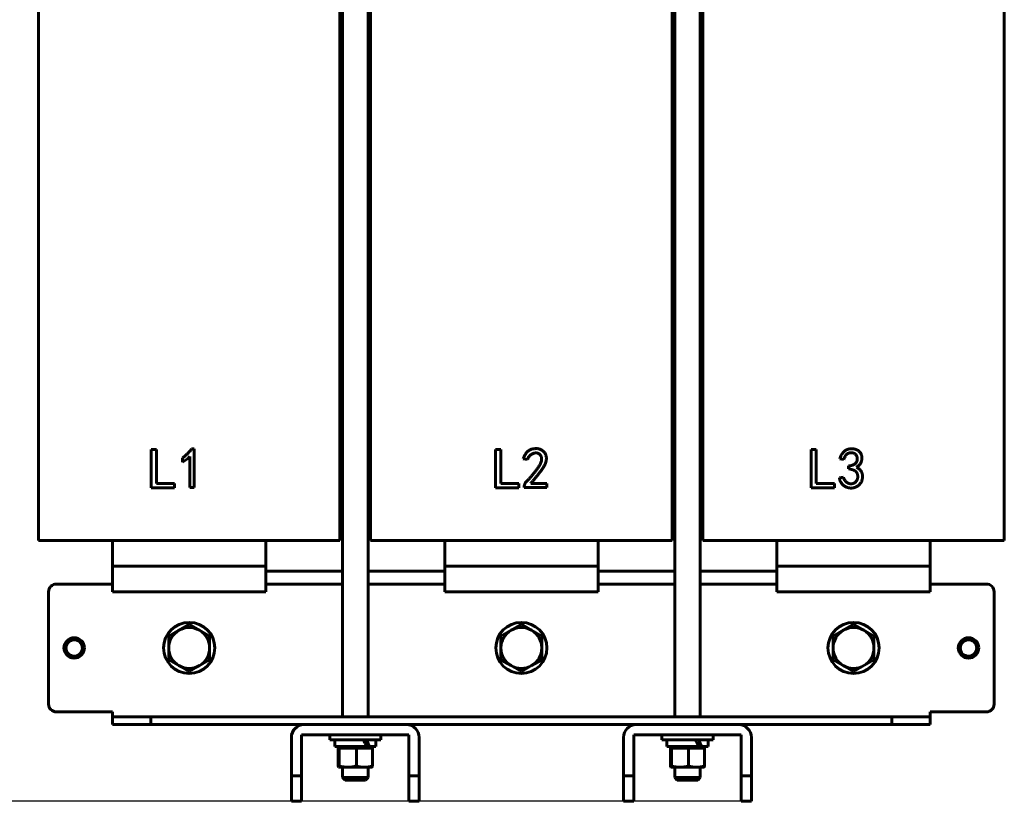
# Model space of a CAD drawing. Header units: millimetres. Extents: x 0 to 297, y 0 to 420.
# Tile 3 of 7: x 62 to 158, y 93 to 170. Entities that reach past the tile are written whole.
import ezdxf

# ---------------------------------------------------------------- set-up
doc = ezdxf.new("R2010")
doc.units = ezdxf.units.MM
doc.linetypes.add('K5LT_BASIC', pattern=[0])
doc.linetypes.add('K5LT_THIN', pattern=[0])
doc.layers.add('Системный слой', color=7, linetype='Continuous')
doc.styles.add('KDIMTEXTSTYLE', font='GOST_AU.SHX', dxfattribs={"width": 0.96, "oblique": 15, "height": 5})
doc.dimstyles.new('KDIMSTYLE (0.25)', dxfattribs={"dimtxt": 5, "dimasz": 1, "dimexe": 2, "dimexo": 0, "dimgap": 1, "dimtad": 1, "dimlfac": 4, "dimtxsty": 'KDIMTEXTSTYLE', "dimsah": 1, "dimcen": 0, "dimdle": 1, "dimadec": 0, "dimazin": 0, "dimtfac": 0.667, "dimtmove": 0, "dimatfit": 3, "dimfxl": 1, "dimtvp": 1, "dimtolj": 1, "dimtzin": 0, "dimarcsym": 0})

# ---------------------------------------------------------------- blocks, each defined once
blk = doc.blocks.new('U1')
at = {"layer": 'Системный слой', "color": 150, "linetype": 'K5LT_BASIC', "lineweight": 60, "true_color": 0x0080ff}
for p, q in [((92.964, 96.638), (92.979, 96.567)), ((92.979, 96.567), (92.99, 96.532)), ((92.99, 96.532), (92.99, 96.53)), ((92.99, 96.53), (92.991, 96.528)), ((92.991, 96.528), (92.993, 96.523)), ((92.993, 96.523), (92.997, 96.514)), ((92.997, 96.514), (93.005, 96.5)), ((93.005, 96.5), (93.011, 96.495)), ((93.011, 96.495), (93.012, 96.494)), ((93.012, 96.494), (93.014, 96.493)), ((93.014, 96.493), (93.016, 96.493))]:
    blk.add_line(p, q, dxfattribs=at)
blk = doc.blocks.new('U11')
at = {"layer": 'Системный слой', "color": 150, "linetype": 'K5LT_BASIC', "lineweight": 60, "true_color": 0x0080ff}
for p, q in [((95.888, 189.355), (95.888, 202.668)), ((95.888, 101.418), (95.888, 188.605)), ((95.888, 95.493), (95.888, 96.493))]:
    blk.add_line(p, q, dxfattribs=at)
blk = doc.blocks.new('U12')
at = {"layer": 'Системный слой', "color": 150, "linetype": 'K5LT_BASIC', "lineweight": 60, "true_color": 0x0080ff}
for p, q in [((93.388, 189.355), (93.388, 202.668)), ((93.388, 101.418), (93.388, 188.605)), ((93.388, 95.493), (93.388, 96.493))]:
    blk.add_line(p, q, dxfattribs=at)
blk = doc.blocks.new('U13')
at = {"layer": 'Системный слой', "color": 150, "linetype": 'K5LT_BASIC', "lineweight": 60, "true_color": 0x0080ff}
for start, end in [(0, 195.12491), (270, 198.11242), (270, 197.42802), (270, 185.06283), (270, 197.73169), (90, 270), (270, 90)]:
    blk.add_arc((67.138, 108.168), 0.812, start, end, dxfattribs=at)
blk = doc.blocks.new('U14')
at = {"layer": 'Системный слой', "color": 150, "linetype": 'K5LT_BASIC', "lineweight": 60, "true_color": 0x0080ff}
for p, q in [((74.638, 100.668), (89.638, 100.668)), ((99.638, 100.668), (122.138, 100.668)), ((132.138, 100.668), (147.138, 100.668))]:
    blk.add_line(p, q, dxfattribs=at)
blk = doc.blocks.new('U15')
at = {"layer": 'Системный слой', "color": 150, "linetype": 'K5LT_BASIC', "lineweight": 60, "true_color": 0x0080ff}
for start, end in [(0, 182.92491), (270, 185.31334), (270, 197.42756), (270, 185.06303), (270, 185.49747), (270, 185.50007), (270, 180)]:
    blk.add_arc((154.638, 108.168), 0.812, start, end, dxfattribs=at)
blk = doc.blocks.new('U16')
at = {"layer": 'Системный слой', "color": 150, "linetype": 'K5LT_BASIC', "lineweight": 60, "true_color": 0x0080ff}
for p, q in [((65.388, 114.418), (70.888, 114.418)), ((85.888, 114.418), (93.388, 114.418)), ((95.888, 114.418), (103.388, 114.418)), ((118.388, 114.418), (125.888, 114.418)), ((128.388, 114.418), (135.888, 114.418)), ((150.888, 114.418), (156.388, 114.418))]:
    blk.add_line(p, q, dxfattribs=at)
blk = doc.blocks.new('U17')
at = {"layer": 'Системный слой', "color": 150, "linetype": 'K5LT_BASIC', "lineweight": 60, "true_color": 0x0080ff}
for p, q in [((92.138, 99.168), (92.545, 99.168)), ((92.545, 99.168), (97.138, 99.168))]:
    blk.add_line(p, q, dxfattribs=at)
blk = doc.blocks.new('U19')
at = {"layer": 'Системный слой', "color": 150, "linetype": 'K5LT_BASIC', "lineweight": 60, "true_color": 0x0080ff}
for p, q in [((124.638, 99.168), (125.045, 99.168)), ((125.045, 99.168), (129.638, 99.168))]:
    blk.add_line(p, q, dxfattribs=at)
blk = doc.blocks.new('U20')
at = {"layer": 'Системный слой', "color": 150, "linetype": 'K5LT_BASIC', "lineweight": 60, "true_color": 0x0080ff}
for p, q in [((92.626, 98.518), (95.739, 98.518)), ((96.034, 98.518), (96.651, 98.518))]:
    blk.add_line(p, q, dxfattribs=at)
blk = doc.blocks.new('U21')
at = {"layer": 'Системный слой', "color": 150, "linetype": 'K5LT_BASIC', "lineweight": 60, "true_color": 0x0080ff}
for p, q in [((125.464, 96.638), (125.479, 96.567)), ((125.479, 96.567), (125.49, 96.532)), ((125.49, 96.532), (125.49, 96.53)), ((125.49, 96.53), (125.491, 96.528)), ((125.491, 96.528), (125.493, 96.523)), ((125.493, 96.523), (125.497, 96.514)), ((125.497, 96.514), (125.505, 96.5)), ((125.505, 96.5), (125.511, 96.495)), ((125.511, 96.495), (125.512, 96.494)), ((125.512, 96.494), (125.514, 96.493)), ((125.514, 96.493), (125.516, 96.493))]:
    blk.add_line(p, q, dxfattribs=at)
blk = doc.blocks.new('U25')
at = {"layer": 'Системный слой', "color": 150, "linetype": 'K5LT_BASIC', "lineweight": 60, "true_color": 0x0080ff}
for p, q in [((125.126, 98.518), (128.239, 98.518)), ((128.534, 98.518), (129.151, 98.518))]:
    blk.add_line(p, q, dxfattribs=at)
blk = doc.blocks.new('U29')
at = {"layer": 'Системный слой', "color": 150, "linetype": 'K5LT_BASIC', "lineweight": 60, "true_color": 0x0080ff}
for p, q in [((128.388, 189.355), (128.388, 202.668)), ((128.388, 101.418), (128.388, 188.605)), ((128.388, 95.493), (128.388, 96.493))]:
    blk.add_line(p, q, dxfattribs=at)
blk = doc.blocks.new('U30')
at = {"layer": 'Системный слой', "color": 150, "linetype": 'K5LT_BASIC', "lineweight": 60, "true_color": 0x0080ff}
for p, q in [((125.888, 189.461), (125.888, 202.668)), ((125.888, 101.418), (125.888, 188.696)), ((125.888, 95.493), (125.888, 96.493))]:
    blk.add_line(p, q, dxfattribs=at)
blk = doc.blocks.new('U53')
at = {"layer": 'Системный слой', "color": 150, "linetype": 'K5LT_BASIC', "lineweight": 60, "true_color": 0x0080ff}
for p, q in [((85.888, 115.668), (93.388, 115.668)), ((95.888, 115.668), (103.388, 115.668))]:
    blk.add_line(p, q, dxfattribs=at)
blk = doc.blocks.new('U55')
at = {"layer": 'Системный слой', "color": 150, "linetype": 'K5LT_BASIC', "lineweight": 60, "true_color": 0x0080ff}
for p, q in [((118.388, 115.668), (125.888, 115.668)), ((128.388, 115.668), (135.888, 115.668))]:
    blk.add_line(p, q, dxfattribs=at)
blk = doc.blocks.new('KDIMARROW_01')
at = {"layer": 'Системный слой'}
blk.add_hatch(color=0, dxfattribs=at).paths.add_polyline_path([(-5, -0.658), (0, 0), (-5, 0.658), (-4.5, 0)])
at = {"layer": 'Системный слой', "color": 0, "linetype": 'K5LT_THIN', "lineweight": 18}
for p, q in [((-4.5, 0), (-5, 0.658)), ((-5, 0.658), (0, 0)), ((0, 0), (-5, -0.658)), ((-5, -0.658), (-4.5, 0)), ((0, 0), (-1, 0))]:
    blk.add_line(p, q, dxfattribs=at)

msp = doc.modelspace()

# ---------------------------------------------------------------- linework, layer by layer
at = {"layer": 'Системный слой', "color": 150, "linetype": 'K5LT_BASIC', "lineweight": 60, "true_color": 0x0080ff}
for p, q in [((63.6382, 183.6683), (63.6382, 118.6683)), ((93.1382, 183.6683), (93.1382, 118.6683)), ((96.1382, 183.6683), (96.1382, 118.6683)), ((125.6382, 183.6683), (125.6382, 118.6683)), ((128.6382, 183.6683), (128.6382, 118.6683)), ((158.1382, 183.6683), (158.1382, 118.6683)), ((74.676, 127.5905), (75.1803, 127.5905)), ((74.676, 123.8405), (74.676, 127.5905)), ((75.1803, 127.5905), (75.1803, 124.2572)), ((78.6233, 127.6344), (78.8865, 127.6344)), ((78.8865, 127.6344), (78.8865, 123.8625)), ((108.3602, 127.5905), (108.8646, 127.5905)), ((108.3602, 123.8405), (108.3602, 127.5905)), ((108.8646, 127.5905), (108.8646, 124.2572)), ((139.2374, 127.5905), (139.7418, 127.5905)), ((139.2374, 123.8405), (139.2374, 127.5905)), ((139.7418, 127.5905), (139.7418, 124.2572)), ((77.7242, 126.3405), (77.7242, 126.7572)), ((78.4479, 123.8625), (78.4479, 126.8888)), ((111.4961, 126.6037), (111.0795, 126.6695)), ((142.4391, 126.6037), (142.0444, 126.6695)), ((142.8996, 125.6826), (142.8996, 125.9677)), ((142.0005, 124.8055), (142.3953, 124.8712)), ((76.9567, 123.8405), (74.676, 123.8405)), ((75.1803, 124.2572), (76.9567, 124.2572)), ((76.9567, 124.2572), (76.9567, 123.8405)), ((78.8865, 123.8625), (78.4479, 123.8625)), ((110.6409, 123.8405), (108.3602, 123.8405)), ((108.8646, 124.2572), (110.6409, 124.2572)), ((110.6409, 124.2572), (110.6409, 123.8405)), ((111.1672, 123.8625), (111.1672, 123.9502)), ((113.3821, 123.8625), (111.1672, 123.8625)), ((111.8032, 124.2572), (113.3821, 124.2572)), ((113.3821, 124.2572), (113.3821, 123.8625)), ((141.5181, 123.8405), (139.2374, 123.8405)), ((139.7418, 124.2572), (141.5181, 124.2572)), ((141.5181, 124.2572), (141.5181, 123.8405)), ((63.6382, 118.6683), (68.6382, 118.6683)), ((68.6382, 118.6683), (88.1382, 118.6683)), ((70.8882, 118.6683), (70.8882, 116.6683)), ((85.8882, 118.6683), (85.8882, 116.6683)), ((88.1382, 118.6683), (93.1382, 118.6683)), ((96.1382, 118.6683), (101.1382, 118.6683)), ((101.1382, 118.6683), (120.6382, 118.6683)), ((103.3882, 118.6683), (103.3882, 116.6683)), ((118.3882, 118.6683), (118.3882, 116.6683)), ((120.6382, 118.6683), (125.6382, 118.6683)), ((128.6382, 118.6683), (133.6382, 118.6683)), ((133.6382, 118.6683), (153.1382, 118.6683)), ((135.8882, 118.6683), (135.8882, 116.6683)), ((150.8882, 118.6683), (150.8882, 116.6683)), ((153.1382, 118.6683), (158.1382, 118.6683)), ((70.8882, 116.6683), (70.8882, 116.1683)), ((85.8882, 116.6683), (85.8882, 116.1683)), ((103.3882, 116.6683), (103.3882, 116.1683)), ((118.3882, 116.6683), (118.3882, 116.1683)), ((135.8882, 116.6683), (135.8882, 116.1683)), ((150.8882, 116.6683), (150.8882, 116.1683)), ((85.8882, 116.1683), (70.8882, 116.1683)), ((70.8882, 116.1683), (70.8882, 113.6683)), ((85.8882, 116.1683), (85.8882, 113.6683)), ((118.3882, 116.1683), (103.3882, 116.1683)), ((103.3882, 116.1683), (103.3882, 113.6683)), ((118.3882, 116.1683), (118.3882, 113.6683)), ((150.8882, 116.1683), (135.8882, 116.1683)), ((135.8882, 116.1683), (135.8882, 113.6683)), ((150.8882, 116.1683), (150.8882, 113.6683)), ((64.6382, 113.6683), (64.6382, 102.6683)), ((85.8882, 113.6683), (70.8882, 113.6683)), ((118.3882, 113.6683), (103.3882, 113.6683)), ((150.8882, 113.6683), (135.8882, 113.6683)), ((157.1382, 102.6683), (157.1382, 113.6683)), ((77.3882, 109.9003), (76.3882, 109.323)), ((78.3882, 110.4777), (77.3882, 109.9003)), ((79.3882, 109.9003), (78.3882, 110.4777)), ((80.3882, 109.323), (79.3882, 109.9003)), ((109.8882, 109.9003), (108.8882, 109.323)), ((110.8882, 110.4777), (109.8882, 109.9003)), ((111.8882, 109.9003), (110.8882, 110.4777)), ((112.8882, 109.323), (111.8882, 109.9003)), ((142.3882, 109.9003), (141.3882, 109.323)), ((143.3882, 110.4777), (142.3882, 109.9003)), ((144.3882, 109.9003), (143.3882, 110.4777)), ((145.3882, 109.323), (144.3882, 109.9003)), ((76.3882, 109.323), (76.3882, 108.1683)), ((80.3882, 108.1683), (80.3882, 109.323)), ((108.8882, 109.323), (108.8882, 108.1683)), ((112.8882, 108.1683), (112.8882, 109.323)), ((141.3882, 109.323), (141.3882, 108.1683)), ((145.3882, 108.1683), (145.3882, 109.323)), ((76.3882, 108.1683), (76.3882, 107.0136)), ((80.3882, 107.0136), (80.3882, 108.1683)), ((108.8882, 108.1683), (108.8882, 107.0136)), ((112.8882, 107.0136), (112.8882, 108.1683)), ((141.3882, 108.1683), (141.3882, 107.0136)), ((145.3882, 107.0136), (145.3882, 108.1683)), ((76.3882, 107.0136), (77.3882, 106.4362)), ((79.3882, 106.4362), (80.3882, 107.0136)), ((108.8882, 107.0136), (109.8882, 106.4362)), ((111.8882, 106.4362), (112.8882, 107.0136)), ((141.3882, 107.0136), (142.3882, 106.4362)), ((144.3882, 106.4362), (145.3882, 107.0136)), ((77.3882, 106.4362), (78.3882, 105.8589)), ((78.3882, 105.8589), (79.3882, 106.4362)), ((109.8882, 106.4362), (110.8882, 105.8589)), ((110.8882, 105.8589), (111.8882, 106.4362)), ((142.3882, 106.4362), (143.3882, 105.8589)), ((143.3882, 105.8589), (144.3882, 106.4362)), ((65.3882, 101.9183), (70.8882, 101.9183)), ((70.8882, 101.4183), (70.8882, 101.9183)), ((70.8882, 101.4183), (74.6382, 101.4183)), ((70.8882, 100.6683), (70.8882, 101.4183)), ((74.6382, 101.4183), (147.1382, 101.4183)), ((74.6382, 101.4183), (74.6382, 100.6683)), ((147.1382, 100.6683), (147.1382, 101.4183)), ((147.1382, 101.4183), (150.8882, 101.4183)), ((150.8882, 101.9183), (156.3882, 101.9183)), ((150.8882, 101.4183), (150.8882, 101.9183)), ((150.8882, 101.4183), (150.8882, 100.6683)), ((74.6382, 100.6683), (70.8882, 100.6683)), ((99.6382, 100.6683), (89.6382, 100.6683)), ((122.1382, 100.6683), (132.1382, 100.6683)), ((150.8882, 100.6683), (147.1382, 100.6683)), ((88.3882, 99.4183), (88.3882, 95.6683)), ((89.3882, 99.6683), (99.8882, 99.6683)), ((89.3882, 95.6683), (89.3882, 99.6683)), ((92.1382, 99.1683), (92.1382, 99.6683)), ((97.1382, 99.1683), (97.1382, 99.6683)), ((99.8882, 99.6683), (99.8882, 95.6683)), ((100.8882, 95.6683), (100.8882, 99.4183)), ((120.8882, 95.6683), (120.8882, 99.4183)), ((121.8882, 99.6683), (121.8882, 95.6683)), ((132.3882, 99.6683), (121.8882, 99.6683)), ((124.6382, 99.1683), (124.6382, 99.6683)), ((129.6382, 99.1683), (129.6382, 99.6683)), ((132.3882, 95.6683), (132.3882, 99.6683)), ((133.3882, 99.4183), (133.3882, 95.6683)), ((92.6257, 98.5183), (92.6257, 99.1683)), ((92.964, 98.3683), (93.0674, 98.3683)), ((92.964, 96.6384), (92.964, 98.3683)), ((93.0674, 96.6384), (93.0674, 98.3683)), ((93.0674, 98.3683), (94.7416, 98.3683)), ((93.1845, 98.5183), (93.1845, 98.3683)), ((94.7416, 98.3683), (96.3124, 98.3683)), ((94.7416, 96.6384), (94.7416, 98.3683)), ((96.0338, 98.5183), (95.7389, 98.5183)), ((96.092, 98.5183), (96.092, 98.3683)), ((96.3124, 96.6384), (96.3124, 98.3683)), ((96.6507, 98.5183), (96.6507, 99.1683)), ((125.1257, 98.5183), (125.1257, 99.1683)), ((125.464, 98.3683), (125.5674, 98.3683)), ((125.464, 96.6384), (125.464, 98.3683)), ((125.5674, 96.6384), (125.5674, 98.3683)), ((125.5674, 98.3683), (127.2416, 98.3683)), ((125.6845, 98.5183), (125.6845, 98.3683)), ((127.2416, 98.3683), (128.8124, 98.3683)), ((127.2416, 96.6384), (127.2416, 98.3683)), ((128.5338, 98.5183), (128.2389, 98.5183)), ((128.592, 98.5183), (128.592, 98.3683)), ((128.8124, 96.6384), (128.8124, 98.3683)), ((129.1507, 98.5183), (129.1507, 99.1683)), ((93.0132, 96.4933), (93.0107, 96.4947)), ((93.0132, 96.4933), (93.0157, 96.4933)), ((93.0157, 96.4933), (93.9045, 96.4933)), ((93.9045, 96.4933), (95.527, 96.4933)), ((96.2632, 96.4933), (95.527, 96.4933)), ((96.2632, 96.4933), (96.2657, 96.4947)), ((125.5132, 96.4933), (125.5107, 96.4947)), ((125.5132, 96.4933), (125.5157, 96.4933)), ((125.5157, 96.4933), (126.4045, 96.4933)), ((126.4045, 96.4933), (128.027, 96.4933)), ((128.7632, 96.4933), (128.027, 96.4933)), ((128.7632, 96.4933), (128.7657, 96.4947)), ((88.3882, 95.6683), (89.3882, 95.6683)), ((88.3882, 93.1683), (88.3882, 95.6683)), ((89.3882, 95.6683), (89.3882, 93.1683)), ((93.6382, 95.2433), (93.3882, 95.4933)), ((93.3882, 95.4933), (95.8882, 95.4933)), ((95.6382, 95.2433), (95.8882, 95.4933)), ((99.8882, 95.6683), (100.8882, 95.6683)), ((99.8882, 93.1683), (99.8882, 95.6683)), ((100.8882, 95.6683), (100.8882, 93.1683)), ((120.8882, 95.6683), (121.8882, 95.6683)), ((120.8882, 93.1683), (120.8882, 95.6683)), ((121.8882, 95.6683), (121.8882, 93.1683)), ((126.1382, 95.2433), (125.8882, 95.4933)), ((125.8882, 95.4933), (128.3882, 95.4933)), ((128.1382, 95.2433), (128.3882, 95.4933)), ((132.3882, 95.6683), (133.3882, 95.6683)), ((132.3882, 93.1683), (132.3882, 95.6683)), ((133.3882, 95.6683), (133.3882, 93.1683)), ((95.6382, 95.2433), (93.6382, 95.2433)), ((128.1382, 95.2433), (126.1382, 95.2433)), ((89.3882, 93.1683), (88.3882, 93.1683)), ((100.8882, 93.1683), (99.8882, 93.1683)), ((121.8882, 93.1683), (120.8882, 93.1683)), ((133.3882, 93.1683), (132.3882, 93.1683))]:
    msp.add_line(p, q, dxfattribs=at)
for centre, radius in [((78.3882, 108.1683), 2.5), ((110.8882, 108.1683), 2.5), ((143.3882, 108.1683), 2.5), ((67.1382, 108.1683), 1), ((154.6382, 108.1683), 1)]:
    msp.add_circle(centre, radius, dxfattribs=at)
for centre, radius, start, end in [((65.3882, 113.6683), 0.75, 90, 180), ((156.3882, 113.6683), 0.75, 360, 90), ((78.3882, 108.1683), 2, 120, 180), ((78.3882, 108.1683), 2, 60, 120), ((78.3882, 108.1683), 2, 0, 60), ((110.8882, 108.1683), 2, 120, 180), ((110.8882, 108.1683), 2, 60, 120), ((110.8882, 108.1683), 2, 0, 60), ((143.3882, 108.1683), 2, 120, 180), ((143.3882, 108.1683), 2, 60, 120), ((143.3882, 108.1683), 2, 0, 60), ((67.1382, 108.1683), 0.8125, 180, 270.000001), ((78.3882, 108.1683), 2, 180, 240), ((78.3882, 108.1683), 2, 300, 0), ((110.8882, 108.1683), 2, 180, 240), ((110.8882, 108.1683), 2, 300, 0), ((143.3882, 108.1683), 2, 180, 240), ((143.3882, 108.1683), 2, 300, 0), ((154.6382, 108.1683), 0.8125, 180, 270.000001), ((78.3882, 108.1683), 2, 240, 300), ((110.8882, 108.1683), 2, 240, 300), ((143.3882, 108.1683), 2, 240, 300), ((65.3882, 102.6683), 0.75, 180, 270), ((156.3882, 102.6683), 0.75, 270, 0), ((89.6382, 99.4183), 1.25, 90, 180), ((99.6382, 99.4183), 1.25, 0, 90), ((122.1382, 99.4183), 1.25, 90, 180), ((132.1382, 99.4183), 1.25, 0, 90)]:
    msp.add_arc(centre, radius, start, end, dxfattribs=at)
for centre in [(94.6382, 98.5183), (127.1382, 98.5183)]:
    msp.add_ellipse(centre, major_axis=(-1.8146, 3.4557), ratio=0.2518565, start_param=4.5809018, end_param=4.7684731, dxfattribs=at)
for points, knots in [([(77.7242, 126.7572), (77.7692, 126.7884), (77.8587, 126.8504), (77.9856, 126.9511), (78.1083, 127.0537), (78.223, 127.1623), (78.3335, 127.2733), (78.4361, 127.3897), (78.5337, 127.5092), (78.5934, 127.5926), (78.6233, 127.6344)], [0, 0, 0, 0, 0.1300658, 0.2583133, 0.3846949, 0.5098007, 0.6334788, 0.7564596, 0.8780744, 1, 1, 1, 1]), ([(111.0795, 126.6695), (111.0942, 126.7103), (111.1228, 126.7896), (111.1721, 126.9026), (111.223, 127.0078), (111.2769, 127.1045), (111.3351, 127.192), (111.396, 127.2711), (111.46, 127.3419), (111.5272, 127.4042), (111.5976, 127.4591), (111.6715, 127.5068), (111.748, 127.5484), (111.8275, 127.5838), (111.9101, 127.6122), (111.9961, 127.6329), (112.0848, 127.649), (112.1453, 127.6539), (112.176, 127.6563)], [0, 0, 0, 0, 0.082418, 0.1603497, 0.2342482, 0.3045452, 0.3706461, 0.4337613, 0.4942528, 0.5518037, 0.6079209, 0.6637471, 0.7187966, 0.7734135, 0.8289231, 0.8846043, 0.9415582, 1, 1, 1, 1]), ([(111.1672, 123.9502), (111.1698, 123.9774), (111.1751, 124.0313), (111.1936, 124.1108), (111.2197, 124.1883), (111.254, 124.2639), (111.2963, 124.3377), (111.3483, 124.408), (111.4064, 124.478), (111.476, 124.5441), (111.5509, 124.6145), (111.6285, 124.695), (111.7126, 124.7829), (111.7998, 124.882), (111.8936, 124.9886), (111.9906, 125.106), (112.093, 125.2318), (112.198, 125.3638), (112.3008, 125.4964), (112.3956, 125.6249), (112.4818, 125.7448), (112.5588, 125.8567), (112.6244, 125.9617), (112.6813, 126.0584), (112.7299, 126.1464), (112.7784, 126.2515), (112.8242, 126.3728), (112.8601, 126.5105), (112.8764, 126.638), (112.87, 126.7551), (112.8448, 126.862), (112.8008, 126.959), (112.7391, 127.0464), (112.6602, 127.121), (112.5702, 127.1824), (112.4701, 127.2236), (112.3629, 127.2444), (112.2509, 127.2426), (112.1379, 127.2225), (112.0254, 127.1876), (111.9169, 127.1335), (111.8106, 127.0661), (111.7121, 126.9792), (111.6256, 126.8722), (111.5519, 126.7457), (111.5152, 126.6522), (111.4961, 126.6037)], [0, 0, 0, 0, 0.0155287, 0.0308642, 0.04632, 0.0620533, 0.0780793, 0.0946407, 0.1118158, 0.1298049, 0.1492158, 0.1703673, 0.1934894, 0.2184957, 0.245488, 0.2743887, 0.3051868, 0.3378863, 0.3704218, 0.4007344, 0.4288022, 0.4545463, 0.4780315, 0.4993181, 0.5184278, 0.535259, 0.5652147, 0.5921015, 0.6161602, 0.6380887, 0.6585443, 0.6783481, 0.6983685, 0.7190874, 0.7398698, 0.7600558, 0.7803153, 0.8015928, 0.8234931, 0.8454849, 0.8684476, 0.8923113, 0.9169977, 0.9428597, 0.9703611, 1, 1, 1, 1]), ([(112.176, 127.6563), (112.2117, 127.6592), (112.2811, 127.6648), (112.3829, 127.6658), (112.479, 127.6592), (112.571, 127.6465), (112.6609, 127.6242), (112.7511, 127.5913), (112.8422, 127.5468), (112.9343, 127.4923), (113.0245, 127.4255), (113.1062, 127.3415), (113.1783, 127.2419), (113.2427, 127.1293), (113.2947, 127.0027), (113.326, 126.8616), (113.3375, 126.7086), (113.3312, 126.5737), (113.3158, 126.4595), (113.2943, 126.3682), (113.2633, 126.2732), (113.2268, 126.1729), (113.1784, 126.0699), (113.1238, 125.9618), (113.0586, 125.8506), (112.9994, 125.7545), (112.9458, 125.6745), (112.9009, 125.6092), (112.8519, 125.5396), (112.7968, 125.4666), (112.7386, 125.3886), (112.6761, 125.3064), (112.6086, 125.2206), (112.5369, 125.1301), (112.4607, 125.0352), (112.3797, 124.9364), (112.2939, 124.8339), (112.2047, 124.7264), (112.1108, 124.6148), (112.0123, 124.4991), (111.9089, 124.3799), (111.8389, 124.2986), (111.8032, 124.2572)], [0, 0, 0, 0, 0.0231066, 0.0449378, 0.0655931, 0.085179, 0.1047905, 0.1252321, 0.146947, 0.1701294, 0.1941955, 0.2191421, 0.2453748, 0.2732971, 0.3026794, 0.3333104, 0.3660738, 0.4013869, 0.4202566, 0.4403369, 0.4617676, 0.484702, 0.5090853, 0.5351729, 0.5627921, 0.5922081, 0.6079503, 0.6249052, 0.6433192, 0.6629144, 0.6838717, 0.7060522, 0.7295644, 0.7543029, 0.7805141, 0.8080636, 0.8367079, 0.8667163, 0.8982007, 0.9307825, 0.9647093, 1, 1, 1, 1]), ([(142.0444, 126.6695), (142.0674, 126.733), (142.1122, 126.8568), (142.196, 127.0308), (142.2933, 127.1877), (142.3844, 127.306), (142.4645, 127.391), (142.5309, 127.4458), (142.6013, 127.4957), (142.6775, 127.5373), (142.7586, 127.5729), (142.8451, 127.6001), (142.9363, 127.6212), (143.0314, 127.6356), (143.1272, 127.6432), (143.2213, 127.6463), (143.3124, 127.6415), (143.4008, 127.6335), (143.4856, 127.6176), (143.5675, 127.5967), (143.646, 127.5687), (143.7218, 127.5367), (143.7927, 127.4984), (143.8594, 127.4564), (143.9192, 127.4078), (143.9754, 127.3563), (144.0237, 127.2978), (144.0682, 127.2357), (144.1071, 127.1686), (144.1393, 127.0968), (144.1662, 127.0225), (144.1863, 126.9455), (144.2013, 126.8671), (144.2084, 126.7866), (144.2092, 126.7049), (144.2034, 126.6212), (144.191, 126.536), (144.1727, 126.4495), (144.1464, 126.363), (144.1085, 126.2788), (144.0604, 126.1975), (144.002, 126.119), (143.9336, 126.0432), (143.8541, 125.9713), (143.7654, 125.9008), (143.7006, 125.8581), (143.6672, 125.8362)], [0, 0, 0, 0, 0.0474644, 0.0924887, 0.135475, 0.1769674, 0.1972903, 0.2174162, 0.2373714, 0.2578142, 0.2783543, 0.2995383, 0.3214187, 0.3441338, 0.3670489, 0.3889408, 0.4102756, 0.4311237, 0.4512424, 0.4709051, 0.4904653, 0.5097307, 0.5287159, 0.5470332, 0.5650435, 0.5828138, 0.6005035, 0.6182453, 0.6364913, 0.6548865, 0.6734863, 0.6919963, 0.7107705, 0.7294984, 0.7487196, 0.7681758, 0.7883602, 0.8091874, 0.8303141, 0.8517809, 0.8738761, 0.8965984, 0.9204467, 0.9454984, 0.97192, 1, 1, 1, 1]), ([(142.8996, 125.9677), (142.9368, 125.9715), (143.0088, 125.9789), (143.1121, 125.9983), (143.2079, 126.0202), (143.2956, 126.0481), (143.3755, 126.0805), (143.448, 126.1174), (143.5121, 126.1602), (143.5684, 126.2074), (143.6176, 126.2588), (143.6591, 126.3143), (143.6937, 126.3733), (143.7207, 126.4363), (143.7398, 126.5033), (143.7534, 126.5736), (143.7575, 126.6478), (143.756, 126.7241), (143.7479, 126.7997), (143.7305, 126.8713), (143.706, 126.9376), (143.6747, 126.9991), (143.6339, 127.054), (143.5867, 127.1039), (143.5317, 127.148), (143.4701, 127.1858), (143.4042, 127.2167), (143.3368, 127.2419), (143.2679, 127.257), (143.1983, 127.2652), (143.1274, 127.2665), (143.0556, 127.2576), (142.9826, 127.2422), (142.9091, 127.2189), (142.8359, 127.1861), (142.7673, 127.1388), (142.7031, 127.0793), (142.6411, 127.0089), (142.5853, 126.9245), (142.5314, 126.8292), (142.4816, 126.7213), (142.4537, 126.644), (142.4391, 126.6037)], [0, 0, 0, 0, 0.0346279, 0.0670302, 0.097477, 0.1256632, 0.1522368, 0.1773884, 0.2009232, 0.2235527, 0.2453943, 0.2667337, 0.2876601, 0.3086917, 0.3301416, 0.3521026, 0.3749979, 0.3988532, 0.4228625, 0.4453314, 0.4670165, 0.488239, 0.5090779, 0.5302096, 0.5518132, 0.5742469, 0.597043, 0.6191997, 0.6408208, 0.6623075, 0.6841505, 0.7063853, 0.7292324, 0.7532102, 0.7778108, 0.803296, 0.8301304, 0.8587779, 0.8900428, 0.9237671, 0.9602734, 1, 1, 1, 1]), ([(78.4479, 126.8888), (78.398, 126.8409), (78.2951, 126.7422), (78.122, 126.605), (77.9313, 126.469), (77.7946, 126.3842), (77.7242, 126.3405)], [0, 0, 0, 0, 0.2279817, 0.4698264, 0.7271404, 1, 1, 1, 1]), ([(143.6672, 125.8362), (143.7162, 125.813), (143.8121, 125.7676), (143.9404, 125.6757), (144.0505, 125.5674), (144.1267, 125.4638), (144.1782, 125.3734), (144.2089, 125.2991), (144.2323, 125.2198), (144.2493, 125.1358), (144.26, 125.0467), (144.2627, 124.9525), (144.2596, 124.8529), (144.249, 124.75), (144.232, 124.6468), (144.2049, 124.5474), (144.1701, 124.4529), (144.1266, 124.3632), (144.0741, 124.2791), (144.0121, 124.2006), (143.9433, 124.1261), (143.8653, 124.0588), (143.7826, 123.9974), (143.6958, 123.9443), (143.6065, 123.8994), (143.5144, 123.8635), (143.4194, 123.8366), (143.3218, 123.818), (143.2213, 123.8072), (143.1191, 123.806), (143.0172, 123.8121), (142.918, 123.8273), (142.8218, 123.8476), (142.7295, 123.8777), (142.6399, 123.9137), (142.5548, 123.9589), (142.4726, 124.0105), (142.3942, 124.0693), (142.3208, 124.136), (142.2541, 124.2104), (142.1934, 124.2915), (142.1421, 124.3811), (142.0948, 124.4763), (142.0567, 124.5798), (142.0234, 124.6897), (142.0083, 124.7663), (142.0005, 124.8055)], [0, 0, 0, 0, 0.0353833, 0.0692705, 0.1025623, 0.13598, 0.1530165, 0.1704708, 0.18839, 0.2069955, 0.2264245, 0.246968, 0.2685728, 0.2915207, 0.3145081, 0.3368773, 0.3587738, 0.3802259, 0.4019327, 0.4234948, 0.4455346, 0.4681122, 0.4907681, 0.5127759, 0.5345433, 0.5560063, 0.5773522, 0.5989781, 0.6208696, 0.6433506, 0.6656967, 0.6875237, 0.70891, 0.7299007, 0.7509362, 0.7719157, 0.7928347, 0.8143218, 0.8358715, 0.8575523, 0.8795708, 0.9019429, 0.9249779, 0.949008, 0.973929, 1, 1, 1, 1]), ([(142.3953, 124.8712), (142.4108, 124.8253), (142.4414, 124.7349), (142.5074, 124.6102), (142.5863, 124.4977), (142.6621, 124.4134), (142.7305, 124.3558), (142.7845, 124.3182), (142.8412, 124.2858), (142.9023, 124.2621), (142.9655, 124.2417), (143.0325, 124.2303), (143.102, 124.2237), (143.1735, 124.2226), (143.2448, 124.2291), (143.3136, 124.2422), (143.3789, 124.2614), (143.4404, 124.2883), (143.4972, 124.3232), (143.5516, 124.3628), (143.6014, 124.4104), (143.6461, 124.4646), (143.6865, 124.5228), (143.7215, 124.5836), (143.7504, 124.6466), (143.772, 124.7118), (143.7887, 124.7788), (143.798, 124.848), (143.8024, 124.9191), (143.7995, 124.9914), (143.7922, 125.0627), (143.7772, 125.1309), (143.7569, 125.1947), (143.7318, 125.2554), (143.6992, 125.3108), (143.6615, 125.3627), (143.6181, 125.4103), (143.5679, 125.4534), (143.5114, 125.4935), (143.4474, 125.5305), (143.3749, 125.563), (143.2955, 125.5943), (143.2075, 125.6206), (143.1122, 125.6449), (143.0086, 125.6661), (142.9368, 125.677), (142.8996, 125.6826)], [0, 0, 0, 0, 0.0421545, 0.0827972, 0.1221768, 0.1614951, 0.1808753, 0.1998131, 0.218676, 0.2374728, 0.2566836, 0.2763067, 0.2964043, 0.3173563, 0.3383914, 0.3585206, 0.3781819, 0.3974704, 0.416687, 0.4360372, 0.4558515, 0.476407, 0.4970419, 0.5173929, 0.5373034, 0.5571791, 0.5770478, 0.5972554, 0.617769, 0.6389669, 0.6600494, 0.6800419, 0.6995475, 0.7182171, 0.7369917, 0.7553545, 0.7738496, 0.792872, 0.8127936, 0.8339915, 0.8570584, 0.8818013, 0.9081599, 0.9368209, 0.9673369, 1, 1, 1, 1]), ([(66.3826, 107.5961), (66.3682, 107.6162), (66.3424, 107.6554), (66.3102, 107.7133), (66.2874, 107.7615), (66.2702, 107.8032), (66.2578, 107.8373), (66.2473, 107.8694), (66.2382, 107.9014), (66.2307, 107.9314), (66.2251, 107.9576), (66.2213, 107.9777), (66.2185, 107.9944), (66.2162, 108.0093), (66.2137, 108.0276), (66.2115, 108.0468), (66.2097, 108.0664), (66.2081, 108.0878), (66.207, 108.1119), (66.2064, 108.1385), (66.2067, 108.1695), (66.2085, 108.2114), (66.2144, 108.2715), (66.2289, 108.3539), (66.2565, 108.4505), (66.2986, 108.5511), (66.3519, 108.6452), (66.4158, 108.7325), (66.491, 108.8135), (66.5792, 108.8877), (66.6778, 108.9506), (66.7835, 109.0002), (66.8932, 109.0354), (67.0039, 109.0559), (67.1121, 109.0624), (67.2171, 109.0564), (67.3236, 109.0376), (67.4304, 109.0046), (67.5362, 108.9559), (67.6335, 108.8946), (67.7199, 108.8228), (67.7938, 108.744), (67.8574, 108.6571), (67.9104, 108.5614), (67.9521, 108.4559), (67.9782, 108.351), (67.99, 108.254), (67.9911, 108.1953), (67.9903, 108.1683)], [0, 0, 0, 0, 1.0919441, 2.0352757, 2.829995, 3.4117576, 3.9291762, 4.4065794, 4.8791033, 5.3467478, 5.7348332, 6.0478601, 6.234986, 6.4704625, 6.7046894, 7.00947, 7.2798945, 7.5902709, 7.9292181, 8.3069348, 8.7271305, 9.263606, 10.1166877, 11.3230137, 12.8642094, 14.4401723, 16.0125722, 17.5164032, 19.093639, 20.7652967, 22.4708906, 24.1230582, 25.7868817, 27.4245147, 28.9613155, 30.4524696, 31.9455266, 33.6155945, 35.2550329, 36.9530081, 38.5596223, 40.0876072, 41.5985785, 43.1891778, 44.7935221, 46.473261, 47.836257, 49, 49, 49, 49]), ([(153.8826, 107.5961), (153.8682, 107.6162), (153.8424, 107.6554), (153.8102, 107.7133), (153.7874, 107.7615), (153.7702, 107.8032), (153.7578, 107.8373), (153.7473, 107.8694), (153.7382, 107.9014), (153.7307, 107.9314), (153.7251, 107.9576), (153.7213, 107.9777), (153.7185, 107.9944), (153.7162, 108.0093), (153.7137, 108.0276), (153.7115, 108.0468), (153.7097, 108.0664), (153.7081, 108.0878), (153.707, 108.1119), (153.7064, 108.1385), (153.7067, 108.1695), (153.7085, 108.2114), (153.7144, 108.2715), (153.7289, 108.3539), (153.7565, 108.4505), (153.7986, 108.5511), (153.8519, 108.6452), (153.9158, 108.7325), (153.991, 108.8135), (154.0792, 108.8877), (154.1778, 108.9506), (154.2835, 109.0002), (154.3932, 109.0354), (154.5039, 109.0559), (154.6121, 109.0624), (154.7171, 109.0564), (154.8236, 109.0376), (154.9304, 109.0046), (155.0362, 108.9559), (155.1335, 108.8946), (155.2199, 108.8228), (155.2938, 108.744), (155.3574, 108.6571), (155.4104, 108.5614), (155.4521, 108.4559), (155.4782, 108.351), (155.49, 108.254), (155.4911, 108.1953), (155.4903, 108.1683)], [0, 0, 0, 0, 1.091944, 2.0352757, 2.8299949, 3.4117576, 3.9291761, 4.4065794, 4.8791032, 5.3467477, 5.7348331, 6.04786, 6.2349859, 6.4704625, 6.7046894, 7.00947, 7.2798945, 7.590271, 7.9292181, 8.3069349, 8.7271306, 9.263606, 10.1166878, 11.3230137, 12.8642094, 14.4401723, 16.0125722, 17.5164032, 19.093639, 20.7652967, 22.4708906, 24.1230581, 25.7868817, 27.4245147, 28.9613155, 30.4524696, 31.9455265, 33.6155945, 35.2550329, 36.953008, 38.5596223, 40.0876072, 41.5985785, 43.1891777, 44.7935221, 46.473261, 47.836257, 49, 49, 49, 49]), ([(66.3257, 108.1683), (66.3237, 108.1502), (66.321, 108.1159), (66.3203, 108.0654), (66.3222, 108.0197), (66.3264, 107.9747), (66.3327, 107.932), (66.3413, 107.889), (66.3514, 107.849), (66.3636, 107.8091), (66.3779, 107.7695), (66.3951, 107.7285), (66.4147, 107.6881), (66.4359, 107.6495), (66.4581, 107.6138), (66.4821, 107.579), (66.5076, 107.5456), (66.5362, 107.5118), (66.5665, 107.4794), (66.6, 107.4468), (66.6357, 107.4156), (66.674, 107.3855), (66.7126, 107.3583), (66.7507, 107.3343), (66.7879, 107.3132), (66.8281, 107.2927), (66.8763, 107.2712), (66.9371, 107.2486), (66.9831, 107.2355), (67.0085, 107.2294)], [0, 0, 0, 0, 1.2946369, 2.4377491, 3.5702989, 4.5578497, 5.6629205, 6.6290548, 7.655779, 8.5845575, 9.596851, 10.6559497, 11.7463001, 12.7880992, 13.7812705, 14.7171205, 15.7697605, 16.7645564, 17.8739118, 18.9225477, 20.0744125, 21.2288913, 22.3772159, 23.417695, 24.4228428, 25.4258434, 26.6383939, 28.1662502, 30, 30, 30, 30]), ([(67.9903, 108.1683), (67.9897, 108.1441), (67.9865, 108.0996), (67.9775, 108.0406), (67.967, 107.9921), (67.9558, 107.9511), (67.9433, 107.9125), (67.9289, 107.8745), (67.9126, 107.837), (67.8934, 107.7982), (67.8717, 107.7596), (67.8469, 107.7207), (67.8199, 107.6829), (67.7908, 107.6466), (67.7592, 107.6115), (67.7268, 107.5793), (67.692, 107.5482), (67.6558, 107.5195), (67.6145, 107.4903), (67.5691, 107.4624), (67.5197, 107.4365), (67.4713, 107.4151), (67.426, 107.3984), (67.3832, 107.3852), (67.3398, 107.3744), (67.2943, 107.3656), (67.2465, 107.3593), (67.2026, 107.356), (67.1663, 107.3553), (67.1465, 107.3555), (67.1382, 107.3558)], [0, 0, 0, 0, 1.7266354, 3.1768478, 4.2566693, 5.2650262, 6.2022736, 7.1301635, 8.1318668, 9.1127881, 10.2268654, 11.2919275, 12.3979906, 13.5279599, 14.5908037, 15.7399933, 16.7772251, 17.9224858, 19.0309581, 20.3679007, 21.7045865, 23.0020532, 24.1287652, 25.1500702, 26.1833882, 27.2955259, 28.4270023, 29.6005572, 30.4169996, 31, 31, 31, 31]), ([(153.8257, 108.1683), (153.8237, 108.1502), (153.821, 108.1159), (153.8203, 108.0654), (153.8222, 108.0197), (153.8264, 107.9747), (153.8327, 107.932), (153.8413, 107.889), (153.8514, 107.849), (153.8636, 107.8091), (153.8779, 107.7695), (153.8951, 107.7285), (153.9147, 107.6881), (153.9359, 107.6495), (153.9581, 107.6138), (153.9821, 107.579), (154.0076, 107.5456), (154.0362, 107.5118), (154.0665, 107.4794), (154.1, 107.4468), (154.1357, 107.4156), (154.174, 107.3855), (154.2126, 107.3583), (154.2507, 107.3343), (154.2879, 107.3132), (154.3281, 107.2927), (154.3763, 107.2712), (154.4371, 107.2486), (154.4831, 107.2355), (154.5085, 107.2294)], [0, 0, 0, 0, 1.2946369, 2.4377491, 3.5702989, 4.5578497, 5.6629205, 6.6290548, 7.655779, 8.5845575, 9.596851, 10.6559497, 11.7463001, 12.7880992, 13.7812705, 14.7171205, 15.7697604, 16.7645564, 17.8739117, 18.9225477, 20.0744125, 21.2288913, 22.3772159, 23.417695, 24.4228428, 25.4258434, 26.6383939, 28.1662502, 30, 30, 30, 30]), ([(155.4903, 108.1683), (155.4897, 108.1441), (155.4865, 108.0996), (155.4775, 108.0406), (155.467, 107.9921), (155.4558, 107.9511), (155.4433, 107.9125), (155.4289, 107.8745), (155.4126, 107.837), (155.3934, 107.7982), (155.3717, 107.7596), (155.3469, 107.7207), (155.3199, 107.6829), (155.2908, 107.6466), (155.2592, 107.6115), (155.2268, 107.5793), (155.192, 107.5482), (155.1558, 107.5195), (155.1145, 107.4903), (155.0691, 107.4624), (155.0197, 107.4365), (154.9713, 107.4151), (154.926, 107.3984), (154.8832, 107.3852), (154.8398, 107.3744), (154.7943, 107.3656), (154.7465, 107.3593), (154.7026, 107.356), (154.6663, 107.3553), (154.6465, 107.3555), (154.6382, 107.3558)], [0, 0, 0, 0, 1.7266354, 3.1768478, 4.2566693, 5.2650262, 6.2022736, 7.1301635, 8.1318668, 9.1127881, 10.2268654, 11.2919275, 12.3979906, 13.5279599, 14.5908037, 15.7399933, 16.7772251, 17.9224858, 19.0309581, 20.3679007, 21.7045865, 23.0020533, 24.1287652, 25.1500702, 26.1833882, 27.2955259, 28.4270023, 29.6005572, 30.4169996, 31, 31, 31, 31]), ([(67.0085, 107.2294), (66.9704, 107.2347), (66.9006, 107.2487), (66.8099, 107.2778), (66.7384, 107.308), (66.6817, 107.337), (66.6324, 107.3661), (66.586, 107.3973), (66.5424, 107.4305), (66.5015, 107.4655), (66.4646, 107.5009), (66.4322, 107.5354), (66.4052, 107.5671), (66.3895, 107.587), (66.3826, 107.5961)], [0, 0, 0, 0, 2.3172369, 4.2828888, 5.7594944, 7.0065522, 8.1328985, 9.2090904, 10.3755204, 11.4409063, 12.472152, 13.4717778, 14.3143938, 15, 15, 15, 15]), ([(154.5085, 107.2294), (154.4704, 107.2347), (154.4006, 107.2487), (154.3099, 107.2778), (154.2384, 107.308), (154.1817, 107.337), (154.1324, 107.3661), (154.086, 107.3973), (154.0424, 107.4305), (154.0015, 107.4655), (153.9646, 107.5009), (153.9322, 107.5354), (153.9052, 107.5671), (153.8895, 107.587), (153.8826, 107.5961)], [0, 0, 0, 0, 2.3172369, 4.2828888, 5.7594944, 7.0065522, 8.1328985, 9.2090904, 10.3755205, 11.4409063, 12.472152, 13.4717778, 14.3143938, 15, 15, 15, 15]), ([(93.0157, 96.4933), (93.0201, 96.4933), (93.0245, 96.4967), (93.0332, 96.51), (93.0375, 96.5198), (93.0504, 96.5578), (93.0589, 96.5942), (93.0674, 96.6384)], [0.0037974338, 0.0037974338, 0.0037974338, 0.0037974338, 0.004743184, 0.004743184, 0.0056889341, 0.0056889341, 0.0075804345, 0.0075804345, 0.0075804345, 0.0075804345]), ([(93.0674, 96.6384), (93.1347, 96.6166), (93.2706, 96.5766), (93.4422, 96.5382), (93.5819, 96.5154), (93.6883, 96.5028), (93.7958, 96.4951), (93.8681, 96.4933), (93.9045, 96.4933)], [0, 0, 0, 0, 2.2101971, 4.4475083, 5.5756687, 6.7099862, 7.8527129, 9, 9, 9, 9]), ([(93.9045, 96.4933), (93.9755, 96.4933), (94.0469, 96.4967), (94.188, 96.51), (94.2582, 96.5198), (94.4672, 96.5578), (94.605, 96.5942), (94.7416, 96.6384)], [0.0037974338, 0.0037974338, 0.0037974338, 0.0037974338, 0.004743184, 0.004743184, 0.0056889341, 0.0056889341, 0.0075804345, 0.0075804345, 0.0075804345, 0.0075804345]), ([(94.7416, 96.6384), (94.8686, 96.5946), (94.9972, 96.5582), (95.2596, 96.5073), (95.3942, 96.4933), (95.527, 96.4933)], [0.0027508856, 0.0027508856, 0.0027508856, 0.0027508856, 0.0046453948, 0.0046453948, 0.0065399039, 0.0065399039, 0.0065399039, 0.0065399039]), ([(95.527, 96.4933), (95.6597, 96.4933), (95.7916, 96.5069), (96.0539, 96.5574), (96.1847, 96.5944), (96.3124, 96.6384)], [0.0065399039, 0.0065399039, 0.0065399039, 0.0065399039, 0.0084332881, 0.0084332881, 0.0103266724, 0.0103266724, 0.0103266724, 0.0103266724]), ([(96.3124, 96.6384), (96.304, 96.5941), (96.2955, 96.5576), (96.2799, 96.5119), (96.2728, 96.4989), (96.2657, 96.4947)], [0.0000002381, 0.0000002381, 0.0000002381, 0.0000002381, 0.0018988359, 0.0018988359, 0.0034417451, 0.0034417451, 0.0034417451, 0.0034417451]), ([(125.5157, 96.4933), (125.5201, 96.4933), (125.5245, 96.4967), (125.5332, 96.51), (125.5375, 96.5198), (125.5504, 96.5578), (125.5589, 96.5942), (125.5674, 96.6384)], [0.0037974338, 0.0037974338, 0.0037974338, 0.0037974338, 0.004743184, 0.004743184, 0.0056889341, 0.0056889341, 0.0075804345, 0.0075804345, 0.0075804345, 0.0075804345]), ([(125.5674, 96.6384), (125.6347, 96.6166), (125.7706, 96.5766), (125.9422, 96.5382), (126.0819, 96.5154), (126.1883, 96.5028), (126.2958, 96.4951), (126.3681, 96.4933), (126.4045, 96.4933)], [0, 0, 0, 0, 2.2101971, 4.4475083, 5.5756687, 6.7099862, 7.8527129, 9, 9, 9, 9]), ([(126.4045, 96.4933), (126.4755, 96.4933), (126.5469, 96.4967), (126.688, 96.51), (126.7582, 96.5198), (126.9672, 96.5578), (127.105, 96.5942), (127.2416, 96.6384)], [0.0037974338, 0.0037974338, 0.0037974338, 0.0037974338, 0.004743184, 0.004743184, 0.0056889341, 0.0056889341, 0.0075804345, 0.0075804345, 0.0075804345, 0.0075804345]), ([(127.2416, 96.6384), (127.3686, 96.5946), (127.4972, 96.5582), (127.7596, 96.5073), (127.8942, 96.4933), (128.027, 96.4933)], [0.0027508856, 0.0027508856, 0.0027508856, 0.0027508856, 0.0046453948, 0.0046453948, 0.0065399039, 0.0065399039, 0.0065399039, 0.0065399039]), ([(128.027, 96.4933), (128.1597, 96.4933), (128.2916, 96.5069), (128.5539, 96.5574), (128.6847, 96.5944), (128.8124, 96.6384)], [0.0065399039, 0.0065399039, 0.0065399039, 0.0065399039, 0.0084332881, 0.0084332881, 0.0103266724, 0.0103266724, 0.0103266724, 0.0103266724]), ([(128.8124, 96.6384), (128.804, 96.5941), (128.7955, 96.5576), (128.7799, 96.5119), (128.7728, 96.4989), (128.7657, 96.4947)], [0.0000002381, 0.0000002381, 0.0000002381, 0.0000002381, 0.0018988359, 0.0018988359, 0.0034417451, 0.0034417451, 0.0034417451, 0.0034417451])]:
    msp.add_open_spline(points, degree=3, knots=knots, dxfattribs=at)
for points in [[(95.7389, 99.1683), (95.8444, 98.95), (95.943, 98.7327), (96.0338, 98.5183)], [(128.2389, 99.1683), (128.3444, 98.95), (128.443, 98.7327), (128.5338, 98.5183)]]:
    msp.add_rational_spline(points, [1, 0.99707023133, 0.99707023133, 1], degree=3, dxfattribs=at)

# ---------------------------------------------------------------- block references
at = {"layer": 'Системный слой'}
for name in ['U12', 'U11', 'U30', 'U29', 'U53', 'U55', 'U16', 'U13', 'U15', 'U14', 'U17', 'U20', 'U19', 'U25', 'U1', 'U21']:
    msp.add_blockref(name, (0, 0), dxfattribs=at)

# ---------------------------------------------------------------- dimensions: what is measured, and where the dimension line sits
at = {"layer": 'Системный слой', "color": 7}
msp.add_linear_dim(base=(53.3882, 227.9183), p1=(132.3882, 93.1683), p2=(87.8632, 227.9183), angle=90, location=(53.3882, 160.5433), text='\\H5.0;\\W0.965;\\Q15;\\H5.0;\\W0.965;\\Q15;\\Q15;В', dimstyle='KDIMSTYLE (0.25)', override={"dimexo": 0, "dimblk1": 'KDIMARROW_01', "dimblk2": 'KDIMARROW_01', "dimse1": 0, "dimse2": 0, "dimclrt": 7, "dimtolj": 1}, dxfattribs=at).render()

doc.saveas('drawing.dxf')
